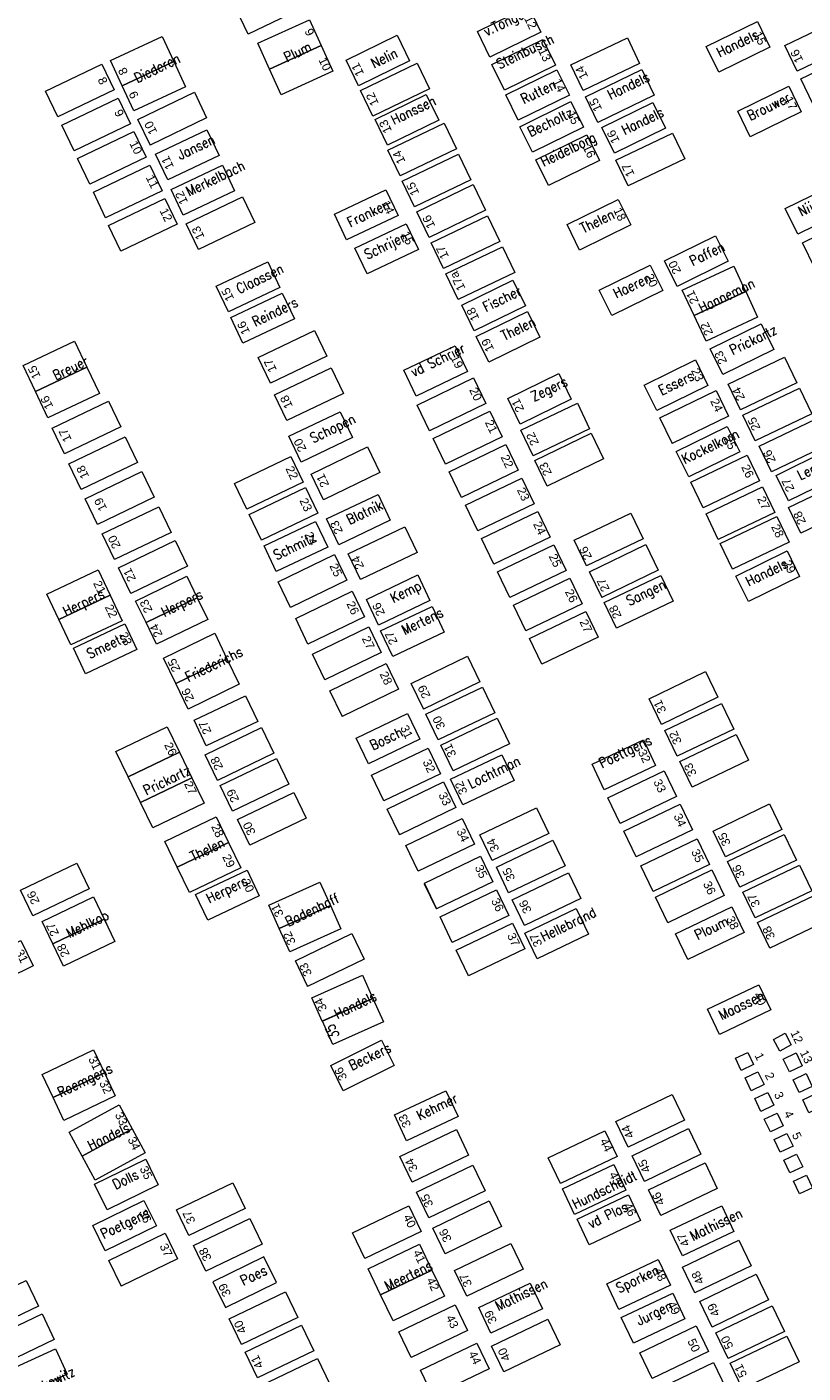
# Model space of a CAD drawing. Header units: metres. Extents: x 200982 to 204048, y 317766 to 321161.
# Tile 18 of 20: x 202769 to 202796, y 321046 to 321093. Entities that reach past the tile are written whole.
import ezdxf
from ezdxf.enums import TextEntityAlignment as Align

# ---------------------------------------------------------------- set-up
doc = ezdxf.new("R2010")
doc.units = ezdxf.units.M
doc.header["$MEASUREMENT"] = 0
for name, color, linetype, lineweight in [('Familiegraven', 140, 'Continuous', 13), ('Namen burgelijke stand', 7, 'Continuous', 13), ('Nummers burgelijke stand', 7, 'Continuous', 13), ('Uit te geven graven', 12, 'Continuous', 13), ('Urnen', 200, 'Continuous', 13), ('Verhuurde graven', 150, 'Continuous', 13), ('Verwijderde graven', 1, 'Continuous', 13)]:
    doc.layers.add(name, color=color, linetype=linetype, lineweight=lineweight)
doc.styles.add('Style-arial', font='arial.shx')
doc.styles.add('Style-simplex', font='simplex.shx')

msp = doc.modelspace()

# ---------------------------------------------------------------- linework, layer by layer
at = {"layer": 'Familiegraven', "linetype": 'Continuous', "flags": 128}
for points in [[(202777.024, 321091.363), (202776.613, 321092.269), (202778.434, 321093.096), (202778.845, 321092.19), (202777.024, 321091.363)], [(202777.436, 321090.457), (202777.025, 321091.363), (202778.845, 321092.19), (202779.257, 321091.284), (202777.436, 321090.457)], [(202793.346, 321084.442), (202793.765, 321083.544), (202791.954, 321082.698), (202791.534, 321083.596), (202793.346, 321084.442)], [(202793.766, 321083.544), (202794.185, 321082.646), (202792.373, 321081.8), (202791.954, 321082.698), (202793.766, 321083.544)], [(202770.179, 321081.806), (202770.614, 321080.885), (202768.806, 321080.03), (202768.371, 321080.952), (202770.179, 321081.806)], [(202770.614, 321080.885), (202771.049, 321079.963), (202769.241, 321079.109), (202768.806, 321080.03), (202770.614, 321080.884)], [(202775.102, 321071.536), (202775.534, 321070.639), (202773.733, 321069.77), (202773.301, 321070.667), (202775.102, 321071.536)], [(202775.534, 321070.639), (202775.967, 321069.743), (202774.165, 321068.875), (202773.733, 321069.77), (202775.534, 321070.639)], [(202773.432, 321068.255), (202773.865, 321067.358), (202772.063, 321066.49), (202771.631, 321067.386), (202773.432, 321068.255)], [(202773.865, 321067.358), (202774.298, 321066.462), (202772.496, 321065.593), (202772.064, 321066.49), (202773.865, 321067.358)], [(202774.298, 321066.462), (202774.73, 321065.565), (202772.929, 321064.696), (202772.496, 321065.593), (202774.298, 321066.462)], [(202775.151, 321065.085), (202775.584, 321064.188), (202773.782, 321063.319), (202773.35, 321064.216), (202775.151, 321065.085)], [(202775.584, 321064.188), (202776.016, 321063.291), (202774.215, 321062.422), (202773.782, 321063.319), (202775.584, 321064.188)], [(202777.002, 321061.985), (202778.802, 321062.793), (202779.171, 321061.972), (202777.37, 321061.164), (202777.002, 321061.985)], [(202777.371, 321061.164), (202779.171, 321061.972), (202779.539, 321061.151), (202777.738, 321060.343), (202777.371, 321061.164)], [(202778.515, 321058.724), (202780.292, 321059.527), (202780.663, 321058.707), (202778.885, 321057.904), (202778.515, 321058.724)], [(202778.886, 321057.904), (202780.663, 321058.707), (202781.033, 321057.887), (202779.256, 321057.084), (202778.886, 321057.904)], [(202770.842, 321056.893), (202771.226, 321056.085), (202769.42, 321055.226), (202769.036, 321056.033), (202770.842, 321056.893)], [(202771.226, 321056.085), (202771.61, 321055.278), (202769.805, 321054.418), (202769.42, 321055.226), (202771.226, 321056.087)], [(202771.746, 321054.962), (202772.202, 321054.117), (202770.443, 321053.166), (202769.987, 321054.011), (202771.746, 321054.962)], [(202772.202, 321054.117), (202772.659, 321053.274), (202770.899, 321052.323), (202770.443, 321053.166), (202772.202, 321054.118)], [(202780.935, 321048.291), (202780.498, 321049.204), (202782.301, 321050.069), (202782.739, 321049.156), (202780.935, 321048.291)], [(202781.373, 321047.378), (202780.935, 321048.291), (202782.739, 321049.156), (202783.177, 321048.243), (202781.373, 321047.378)]]:
    msp.add_lwpolyline(points, dxfattribs=at)
at = {"layer": 'Uit te geven graven', "linetype": 'Continuous', "flags": 128}
for points in [[(202778.262, 321093.536), (202776.279, 321092.584), (202776.279, 321092.585), (202775.846, 321093.486), (202777.829, 321094.438)], [(202797.557, 321092.238), (202795.574, 321091.286), (202795.574, 321091.287), (202795.141, 321092.188), (202797.124, 321093.14)], [(202790.039, 321091.557), (202788.056, 321090.605), (202788.056, 321090.606), (202787.623, 321091.507), (202789.606, 321092.459)], [(202798.121, 321091.066), (202796.138, 321090.114), (202796.138, 321090.115), (202795.705, 321091.016), (202797.688, 321091.968)], [(202771.574, 321090.632), (202769.591, 321089.68), (202769.591, 321089.681), (202769.158, 321090.582), (202771.141, 321091.534)], [(202782.647, 321090.663), (202780.664, 321089.711), (202780.664, 321089.712), (202780.231, 321090.613), (202782.214, 321091.565)], [(202774.82, 321089.647), (202772.837, 321088.695), (202772.837, 321088.696), (202772.404, 321089.597), (202774.387, 321090.549)], [(202772.143, 321089.44), (202770.16, 321088.488), (202770.16, 321088.489), (202769.727, 321089.39), (202771.71, 321090.342)], [(202772.694, 321088.271), (202770.711, 321087.319), (202770.711, 321087.32), (202770.278, 321088.221), (202772.261, 321089.173)], [(202783.606, 321088.565), (202781.623, 321087.613), (202781.623, 321087.614), (202781.19, 321088.515), (202783.173, 321089.467)], [(202791.622, 321088.209), (202789.639, 321087.257), (202789.639, 321087.258), (202789.206, 321088.159), (202791.189, 321089.111)], [(202784.109, 321087.469), (202782.126, 321086.517), (202782.126, 321086.518), (202781.693, 321087.419), (202783.676, 321088.371)], [(202773.253, 321087.086), (202771.27, 321086.134), (202771.27, 321086.135), (202770.837, 321087.036), (202772.82, 321087.988)], [(202784.622, 321086.4), (202782.639, 321085.448), (202782.639, 321085.449), (202782.206, 321086.35), (202784.189, 321087.302)], [(202773.785, 321085.914), (202771.802, 321084.962), (202771.802, 321084.963), (202771.369, 321085.864), (202773.352, 321086.816)], [(202776.512, 321085.973), (202774.529, 321085.021), (202774.529, 321085.022), (202774.096, 321085.923), (202776.079, 321086.875)], [(202785.124, 321085.303), (202783.141, 321084.351), (202783.141, 321084.352), (202782.708, 321085.253), (202784.691, 321086.205)], [(202785.646, 321084.216), (202783.663, 321083.264), (202783.663, 321083.265), (202783.23, 321084.166), (202785.213, 321085.118)], [(202779.042, 321081.274), (202777.059, 321080.322), (202777.059, 321080.323), (202776.626, 321081.224), (202778.609, 321082.176)], [(202795.564, 321080.336), (202793.581, 321079.384), (202793.581, 321079.385), (202793.148, 321080.286), (202795.131, 321081.238)], [(202779.625, 321079.964), (202777.642, 321079.012), (202777.642, 321079.013), (202777.209, 321079.914), (202779.192, 321080.866)], [(202784.637, 321079.607), (202782.654, 321078.655), (202782.654, 321078.656), (202782.221, 321079.557), (202784.204, 321080.509)], [(202796.085, 321079.248), (202794.102, 321078.296), (202794.102, 321078.297), (202793.669, 321079.198), (202795.652, 321080.15)], [(202771.803, 321078.789), (202769.82, 321077.837), (202769.82, 321077.838), (202769.387, 321078.739), (202771.37, 321079.691)], [(202793.167, 321079.163), (202791.184, 321078.211), (202791.184, 321078.212), (202790.751, 321079.113), (202792.734, 321080.065)], [(202785.201, 321078.435), (202783.218, 321077.483), (202783.218, 321077.484), (202782.785, 321078.385), (202784.768, 321079.337)], [(202796.654, 321078.16), (202794.671, 321077.208), (202794.671, 321077.209), (202794.238, 321078.11), (202796.221, 321079.062)], [(202772.394, 321077.536), (202770.411, 321076.584), (202770.411, 321076.585), (202769.978, 321077.486), (202771.961, 321078.438)], [(202788.766, 321077.663), (202786.783, 321076.711), (202786.783, 321076.712), (202786.35, 321077.613), (202788.333, 321078.565)], [(202778.211, 321076.847), (202776.228, 321075.895), (202776.228, 321075.896), (202775.795, 321076.797), (202777.778, 321077.749)], [(202780.906, 321077.181), (202778.923, 321076.229), (202778.923, 321076.23), (202778.49, 321077.131), (202780.473, 321078.083)], [(202785.765, 321077.263), (202783.782, 321076.311), (202783.782, 321076.312), (202783.349, 321077.213), (202785.332, 321078.165)], [(202794.256, 321076.892), (202792.273, 321075.94), (202792.273, 321075.941), (202791.84, 321076.842), (202793.823, 321077.794)], [(202772.97, 321076.316), (202770.987, 321075.364), (202770.987, 321075.365), (202770.554, 321076.266), (202772.537, 321077.218)], [(202786.329, 321076.091), (202784.346, 321075.139), (202784.346, 321075.14), (202783.913, 321076.041), (202785.896, 321076.993)], [(202797.689, 321076.004), (202795.706, 321075.052), (202795.706, 321075.053), (202795.273, 321075.954), (202797.256, 321076.906)], [(202778.733, 321075.759), (202776.75, 321074.807), (202776.75, 321074.808), (202776.317, 321075.709), (202778.3, 321076.661)], [(202794.787, 321075.785), (202792.804, 321074.833), (202792.804, 321074.834), (202792.371, 321075.735), (202794.354, 321076.687)], [(202773.567, 321075.082), (202771.584, 321074.13), (202771.584, 321074.131), (202771.151, 321075.032), (202773.134, 321075.984)], [(202786.893, 321074.919), (202784.91, 321073.967), (202784.91, 321073.968), (202784.477, 321074.869), (202786.46, 321075.821)], [(202790.159, 321074.858), (202788.176, 321073.906), (202788.176, 321073.907), (202787.743, 321074.808), (202789.726, 321075.76)], [(202795.29, 321074.736), (202793.307, 321073.784), (202793.307, 321073.785), (202792.874, 321074.686), (202794.857, 321075.638)], [(202782.215, 321074.378), (202780.232, 321073.426), (202780.232, 321073.427), (202779.799, 321074.328), (202781.782, 321075.28)], [(202774.143, 321073.891), (202772.16, 321072.939), (202772.16, 321072.94), (202771.727, 321073.841), (202773.71, 321074.793)], [(202787.457, 321073.747), (202785.474, 321072.795), (202785.474, 321072.796), (202785.041, 321073.697), (202787.024, 321074.649)], [(202790.69, 321073.751), (202788.707, 321072.799), (202788.707, 321072.8), (202788.274, 321073.701), (202790.257, 321074.653)], [(202779.747, 321073.399), (202777.764, 321072.447), (202777.764, 321072.448), (202777.331, 321073.349), (202779.314, 321074.301)], [(202788.02, 321072.575), (202786.037, 321071.623), (202786.037, 321071.624), (202785.604, 321072.525), (202787.587, 321073.477)], [(202780.365, 321072.11), (202778.382, 321071.158), (202778.382, 321071.159), (202777.949, 321072.06), (202779.932, 321073.012)], [(202788.584, 321071.403), (202786.601, 321070.451), (202786.601, 321070.452), (202786.168, 321071.353), (202788.151, 321072.305)], [(202780.956, 321070.857), (202778.973, 321069.905), (202778.973, 321069.906), (202778.54, 321070.807), (202780.523, 321071.759)], [(202781.563, 321069.57), (202779.58, 321068.618), (202779.58, 321068.619), (202779.147, 321069.52), (202781.13, 321070.472)], [(202792.785, 321069.287), (202790.802, 321068.335), (202790.802, 321068.336), (202790.369, 321069.237), (202792.352, 321070.189)], [(202784.944, 321068.74), (202782.961, 321067.788), (202782.961, 321067.789), (202782.528, 321068.69), (202784.511, 321069.642)], [(202793.344, 321068.17), (202791.361, 321067.218), (202791.361, 321067.219), (202790.928, 321068.12), (202792.911, 321069.072)], [(202785.465, 321067.653), (202783.482, 321066.701), (202783.482, 321066.702), (202783.049, 321067.603), (202785.032, 321068.555)], [(202777.186, 321067.32), (202775.203, 321066.368), (202775.203, 321066.369), (202774.77, 321067.27), (202776.753, 321068.222)], [(202793.866, 321067.083), (202791.883, 321066.131), (202791.883, 321066.132), (202791.45, 321067.033), (202793.433, 321067.985)], [(202777.708, 321066.232), (202775.725, 321065.28), (202775.725, 321065.281), (202775.292, 321066.182), (202777.275, 321067.134)], [(202791.332, 321065.804), (202789.349, 321064.852), (202789.349, 321064.853), (202788.916, 321065.754), (202790.899, 321066.706)], [(202778.321, 321065.038), (202776.338, 321064.086), (202776.338, 321064.087), (202775.905, 321064.988), (202777.888, 321065.94)], [(202783.578, 321065.411), (202781.595, 321064.459), (202781.595, 321064.46), (202781.162, 321065.361), (202783.145, 321066.313)], [(202791.896, 321064.632), (202789.913, 321063.68), (202789.913, 321063.681), (202789.48, 321064.582), (202791.463, 321065.534)], [(202795.034, 321064.637), (202793.051, 321063.685), (202793.051, 321063.686), (202792.618, 321064.587), (202794.601, 321065.539)], [(202784.239, 321064.127), (202782.256, 321063.175), (202782.256, 321063.176), (202781.823, 321064.077), (202783.806, 321065.029)], [(202786.841, 321064.505), (202784.858, 321063.553), (202784.858, 321063.554), (202784.425, 321064.455), (202786.408, 321065.407)], [(202787.418, 321063.37), (202785.435, 321062.418), (202785.435, 321062.419), (202785.002, 321063.32), (202786.985, 321064.272)], [(202792.498, 321063.41), (202790.515, 321062.458), (202790.515, 321062.459), (202790.082, 321063.36), (202792.065, 321064.312)], [(202795.546, 321063.568), (202793.563, 321062.616), (202793.563, 321062.617), (202793.13, 321063.518), (202795.113, 321064.47)], [(202782.9, 321061.851), (202782.9, 321061.852), (202782.884, 321061.884), (202782.473, 321062.756), (202784.45, 321063.705), (202784.883, 321062.803)], [(202770.693, 321062.559), (202768.71, 321061.607), (202768.71, 321061.608), (202768.277, 321062.509), (202770.26, 321063.461)], [(202787.972, 321062.215), (202785.989, 321061.263), (202785.989, 321061.264), (202785.556, 321062.165), (202787.539, 321063.117)], [(202793.013, 321062.318), (202791.03, 321061.366), (202791.03, 321061.367), (202790.597, 321062.268), (202792.58, 321063.22)], [(202796.087, 321062.49), (202794.104, 321061.538), (202794.104, 321061.539), (202793.671, 321062.44), (202795.654, 321063.392)], [(202782.489, 321062.723), (202782.9, 321061.851), (202782.482, 321062.719)], [(202785.438, 321061.623), (202783.455, 321060.671), (202783.455, 321060.672), (202783.022, 321061.573), (202785.005, 321062.525)], [(202796.6, 321061.422), (202794.617, 321060.47), (202794.617, 321060.471), (202794.184, 321061.372), (202796.167, 321062.324)], [(202786.001, 321060.448), (202784.018, 321059.496), (202784.018, 321059.497), (202783.585, 321060.398), (202785.568, 321061.35)], [(202791.615, 321054.43), (202789.632, 321053.478), (202789.632, 321053.479), (202789.199, 321054.38), (202791.182, 321055.332)], [(202784.029, 321053.203), (202782.046, 321052.251), (202782.046, 321052.252), (202781.613, 321053.153), (202783.596, 321054.105)], [(202792.192, 321053.227), (202790.209, 321052.275), (202790.209, 321052.276), (202789.776, 321053.177), (202791.759, 321054.129)], [(202789.245, 321053.151), (202787.262, 321052.199), (202787.262, 321052.2), (202786.829, 321053.101), (202788.812, 321054.053)], [(202784.607, 321051.944), (202782.624, 321050.992), (202782.624, 321050.993), (202782.191, 321051.894), (202784.174, 321052.846)], [(202792.769, 321052.025), (202790.786, 321051.073), (202790.786, 321051.074), (202790.353, 321051.975), (202792.336, 321052.927)], [(202776.178, 321051.325), (202774.195, 321050.373), (202774.195, 321050.374), (202773.762, 321051.275), (202775.745, 321052.227)], [(202782.357, 321050.518), (202780.374, 321049.566), (202780.374, 321049.567), (202779.941, 321050.468), (202781.924, 321051.42)], [(202785.185, 321050.685), (202783.202, 321049.733), (202783.202, 321049.734), (202782.769, 321050.635), (202784.752, 321051.587)], [(202776.769, 321050.072), (202774.786, 321049.12), (202774.786, 321049.121), (202774.353, 321050.022), (202776.336, 321050.974)], [(202773.795, 321049.551), (202771.812, 321048.599), (202771.812, 321048.6), (202771.379, 321049.501), (202773.362, 321050.453)], [(202785.948, 321049.191), (202783.965, 321048.239), (202783.965, 321048.24), (202783.532, 321049.141), (202785.515, 321050.093)], [(202793.959, 321049.311), (202791.976, 321048.359), (202791.976, 321048.36), (202791.543, 321049.261), (202793.526, 321050.213)], [(202794.568, 321048.108), (202792.585, 321047.156), (202792.585, 321047.157), (202792.152, 321048.058), (202794.135, 321049.01)], [(202768.905, 321047.894), (202766.922, 321046.942), (202766.922, 321046.943), (202766.489, 321047.844), (202768.472, 321048.796)], [(202778.026, 321047.497), (202776.043, 321046.545), (202776.043, 321046.546), (202775.61, 321047.447), (202777.593, 321048.399)], [(202769.466, 321046.721), (202767.483, 321045.769), (202767.483, 321045.77), (202767.05, 321046.671), (202769.033, 321047.623)], [(202783.991, 321047.034), (202782.008, 321046.082), (202782.008, 321046.083), (202781.575, 321046.984), (202783.558, 321047.936)], [(202795.129, 321047.006), (202793.146, 321046.054), (202793.146, 321046.055), (202792.713, 321046.956), (202794.696, 321047.908)], [(202778.587, 321046.324), (202776.604, 321045.372), (202776.604, 321045.373), (202776.171, 321046.274), (202778.154, 321047.226)], [(202787.244, 321046.531), (202785.261, 321045.579), (202785.261, 321045.58), (202784.828, 321046.481), (202786.811, 321047.433)], [(202792.459, 321046.302), (202790.476, 321045.35), (202790.476, 321045.351), (202790.043, 321046.252), (202792.026, 321047.204)], [(202784.748, 321045.691), (202782.765, 321044.739), (202782.765, 321044.74), (202782.332, 321045.641), (202784.315, 321046.593)], [(202795.642, 321045.938), (202793.659, 321044.986), (202793.659, 321044.987), (202793.226, 321045.888), (202795.209, 321046.84)], [(202779.148, 321045.151), (202777.165, 321044.199), (202777.165, 321044.2), (202776.732, 321045.101), (202778.715, 321046.053)], [(202793.07, 321045.008), (202791.087, 321044.056), (202791.087, 321044.057), (202790.654, 321044.958), (202792.637, 321045.91)]]:
    msp.add_lwpolyline(points, close=True, dxfattribs=at)
at = {"layer": 'Urnen', "color": 200, "linetype": 'Continuous', "lineweight": 13, "flags": 128}
for points in [[(202794.961, 321056.851), (202794.742, 321057.259), (202795.15, 321057.479), (202795.37, 321057.07), (202794.961, 321056.851)], [(202794.961, 321056.851), (202794.742, 321057.259)], [(202793.612, 321056.174), (202793.408, 321056.606), (202793.841, 321056.81), (202794.045, 321056.378), (202793.612, 321056.174)], [(202793.612, 321056.174), (202793.408, 321056.606)]]:
    msp.add_lwpolyline(points, dxfattribs=at)
for points in [[(202795.301, 321056.125), (202795.086, 321056.576), (202795.538, 321056.791), (202795.752, 321056.34)], [(202793.96, 321055.46), (202793.745, 321055.911), (202794.197, 321056.126), (202794.411, 321055.675)], [(202795.651, 321055.396), (202795.436, 321055.847), (202795.888, 321056.062), (202796.102, 321055.611)], [(202794.302, 321054.735), (202794.087, 321055.186), (202794.539, 321055.401), (202794.753, 321054.95)], [(202795.987, 321054.687), (202795.772, 321055.138), (202796.224, 321055.353), (202796.438, 321054.902)], [(202794.633, 321054.012), (202794.418, 321054.463), (202794.87, 321054.678), (202795.084, 321054.227)], [(202794.98, 321053.298), (202794.765, 321053.749), (202795.217, 321053.964), (202795.431, 321053.513)], [(202795.32, 321052.572), (202795.105, 321053.023), (202795.557, 321053.238), (202795.771, 321052.787)], [(202795.661, 321051.834), (202795.446, 321052.285), (202795.898, 321052.5), (202796.112, 321052.049)]]:
    msp.add_lwpolyline(points, close=True, dxfattribs=at)
at = {"layer": 'Verhuurde graven', "linetype": 'Continuous', "flags": 128}
for points in [[(202781.516, 321092.55), (202781.955, 321091.652), (202780.158, 321090.773), (202779.719, 321091.672)], [(202785.284, 321090.622), (202784.844, 321091.52), (202786.64, 321092.4), (202787.08, 321091.502)], [(202785.774, 321089.563), (202785.334, 321090.461), (202787.13, 321091.341), (202787.57, 321090.443)], [(202790.551, 321090.441), (202788.568, 321089.489), (202788.568, 321089.49), (202788.135, 321090.391), (202790.118, 321091.343)], [(202793.924, 321088.982), (202793.484, 321089.88), (202795.281, 321090.759), (202795.72, 321089.861)], [(202782.537, 321090.468), (202782.976, 321089.57), (202781.179, 321088.691), (202780.74, 321089.59)], [(202790.506, 321090.187), (202790.946, 321089.289), (202789.15, 321088.409), (202788.71, 321089.307)], [(202774.83, 321089.23), (202775.259, 321088.327), (202773.453, 321087.468), (202773.024, 321088.371)], [(202786.83, 321087.27), (202786.39, 321088.168), (202788.186, 321089.048), (202788.626, 321088.15)], [(202775.374, 321087.988), (202775.803, 321087.085), (202773.997, 321086.226), (202773.568, 321087.129)], [(202795.599, 321085.566), (202795.159, 321086.464), (202796.956, 321087.343), (202797.395, 321086.445)], [(202779.741, 321085.357), (202779.311, 321086.26), (202781.117, 321087.119), (202781.547, 321086.216)], [(202796.198, 321084.363), (202795.758, 321085.261), (202797.555, 321086.14), (202797.994, 321085.242)], [(202789.057, 321082.7), (202788.617, 321083.598), (202790.413, 321084.478), (202790.853, 321083.58)], [(202785.583, 321083.947), (202786.022, 321083.049), (202784.225, 321082.17), (202783.786, 321083.069)], [(202777.473, 321083.494), (202777.902, 321082.591), (202776.096, 321081.732), (202775.667, 321082.635)], [(202786.093, 321082.844), (202786.532, 321081.946), (202784.735, 321081.067), (202784.296, 321081.966)], [(202790.642, 321079.363), (202790.202, 321080.261), (202791.998, 321081.141), (202792.438, 321080.243)], [(202787.198, 321080.66), (202787.637, 321079.762), (202785.84, 321078.883), (202785.401, 321079.782)], [(202779.517, 321079.317), (202779.946, 321078.414), (202778.14, 321077.555), (202777.711, 321078.458)], [(202788.282, 321078.721), (202786.299, 321077.769), (202786.299, 321077.77), (202785.866, 321078.671), (202787.849, 321079.623)], [(202796.629, 321077.966), (202797.069, 321077.068), (202795.273, 321076.188), (202794.833, 321077.086)], [(202780.844, 321076.412), (202781.273, 321075.509), (202779.467, 321074.65), (202779.038, 321075.553)], [(202782.241, 321073.586), (202782.67, 321072.683), (202780.864, 321071.824), (202780.435, 321072.727)], [(202791.212, 321072.663), (202789.229, 321071.711), (202789.229, 321071.712), (202788.796, 321072.613), (202790.779, 321073.565)], [(202782.741, 321072.477), (202783.17, 321071.574), (202781.364, 321070.715), (202780.935, 321071.618)], [(202770.561, 321070.114), (202770.134, 321071.018), (202771.943, 321071.872), (202772.37, 321070.967)], [(202783.035, 321066.595), (202781.052, 321065.643), (202781.052, 321065.644), (202780.619, 321066.545), (202782.602, 321067.497)], [(202788.795, 321066.033), (202788.365, 321066.936), (202790.171, 321067.795), (202790.601, 321066.892)], [(202774.86, 321061.456), (202774.433, 321062.36), (202776.242, 321063.214), (202776.669, 321062.309)], [(202793.714, 321061.023), (202791.731, 321060.071), (202791.731, 321060.072), (202791.298, 321060.973), (202793.281, 321061.925)], [(202766.931, 321058.969), (202766.492, 321059.867), (202768.289, 321060.746), (202768.728, 321059.847)], [(202780.353, 321060.082), (202778.37, 321059.13), (202778.37, 321059.131), (202777.937, 321060.032), (202779.92, 321060.984)], [(202779.623, 321055.457), (202779.179, 321056.353), (202780.97, 321057.241), (202781.415, 321056.346)], [(202783.229, 321055.462), (202783.656, 321054.558), (202781.847, 321053.704), (202781.42, 321054.609)], [(202771.321, 321051.281), (202770.882, 321052.179), (202772.679, 321053.058), (202773.118, 321052.159)], [(202787.753, 321051.111), (202787.324, 321052.014), (202789.13, 321052.873), (202789.559, 321051.97)], [(202788.267, 321050.042), (202787.838, 321050.945), (202789.644, 321051.804), (202790.073, 321050.901)], [(202771.255, 321049.831), (202770.816, 321050.729), (202772.613, 321051.608), (202773.052, 321050.709)], [(202792.923, 321051.422), (202793.352, 321050.519), (202791.546, 321049.66), (202791.117, 321050.564)], [(202777.274, 321048.723), (202776.835, 321049.621), (202775.038, 321048.743), (202775.477, 321047.845)], [(202789.313, 321047.769), (202788.884, 321048.672), (202790.69, 321049.531), (202791.119, 321048.628)], [(202786.193, 321048.701), (202786.62, 321047.797), (202784.811, 321046.943), (202784.384, 321047.848)], [(202789.823, 321046.59), (202789.394, 321047.493), (202791.2, 321048.352), (202791.629, 321047.449)]]:
    msp.add_lwpolyline(points, close=True, dxfattribs=at)
msp.add_lwpolyline([(202792.847, 321057.442), (202792.427, 321058.324), (202794.233, 321059.184), (202794.653, 321058.302), (202792.847, 321057.442)], dxfattribs=at)
at = {"layer": 'Verwijderde graven', "linetype": 'Continuous', "flags": 128}
for points in [[(202784.774, 321091.782), (202784.334, 321092.68), (202786.13, 321093.56), (202786.57, 321092.662)], [(202792.819, 321091.256), (202792.379, 321092.154), (202794.176, 321093.033), (202794.615, 321092.135)], [(202786.267, 321088.44), (202785.827, 321089.338), (202787.623, 321090.218), (202788.063, 321089.32)], [(202787.93, 321085.004), (202787.49, 321085.902), (202789.286, 321086.782), (202789.726, 321085.884)], [(202780.46, 321084.163), (202780.03, 321085.066), (202781.836, 321085.925), (202782.266, 321085.022)], [(202792.708, 321085.506), (202793.148, 321084.608), (202791.352, 321083.728), (202790.912, 321084.626)], [(202776.965, 321084.594), (202777.394, 321083.691), (202775.588, 321082.832), (202775.159, 321083.735)], [(202794.314, 321082.411), (202794.754, 321081.513), (202792.958, 321080.633), (202792.518, 321081.531)], [(202782.179, 321079.874), (202781.749, 321080.777), (202783.555, 321081.636), (202783.985, 321080.733)], [(202791.764, 321077.029), (202791.324, 321077.927), (202793.12, 321078.807), (202793.56, 321077.909)], [(202777.269, 321073.702), (202776.84, 321074.605), (202778.646, 321075.464), (202779.075, 321074.561)], [(202793.864, 321072.651), (202793.424, 321073.549), (202795.22, 321074.429), (202795.66, 321073.531)], [(202784.423, 321069.827), (202782.44, 321068.875), (202782.44, 321068.876), (202782.007, 321069.777), (202783.99, 321070.729)], [(202776.186, 321069.336), (202776.613, 321068.432), (202774.804, 321067.578), (202774.377, 321068.483)], [(202780.503, 321066.951), (202780.074, 321067.854), (202781.88, 321068.713), (202782.309, 321067.81)], [(202785.196, 321067.266), (202785.625, 321066.363), (202783.819, 321065.504), (202783.39, 321066.407)], [(202787.809, 321061.863), (202788.238, 321060.96), (202786.432, 321060.101), (202786.003, 321061.004)]]:
    msp.add_lwpolyline(points, close=True, dxfattribs=at)
for points in [[(202773.252, 321092.51), (202773.665, 321091.625), (202771.853, 321090.78), (202771.44, 321091.664), (202773.252, 321092.51)], [(202773.665, 321091.626), (202774.078, 321090.741), (202772.266, 321089.895), (202771.853, 321090.78), (202773.665, 321091.626)], [(202769.624, 321072.019), (202769.203, 321072.913), (202771.012, 321073.765), (202771.433, 321072.871), (202769.624, 321072.019)], [(202774.125, 321073.538), (202774.491, 321072.78), (202772.69, 321071.91), (202772.324, 321072.668), (202774.125, 321073.538)], [(202770.045, 321071.125), (202769.624, 321072.019), (202771.433, 321072.871), (202771.854, 321071.977), (202770.045, 321071.125)], [(202774.491, 321072.78), (202774.857, 321072.023), (202773.056, 321071.152), (202772.69, 321071.91), (202774.491, 321072.781)], [(202770.842, 321062.272), (202771.216, 321061.488), (202769.411, 321060.627), (202769.037, 321061.41), (202770.842, 321062.272)], [(202771.216, 321061.488), (202771.591, 321060.704), (202769.786, 321059.842), (202769.411, 321060.627), (202771.217, 321061.487)], [(202769.512, 321046.391), (202769.922, 321045.497), (202768.104, 321044.664), (202767.694, 321045.557), (202769.512, 321046.391)]]:
    msp.add_lwpolyline(points, dxfattribs=at)

# ---------------------------------------------------------------- texts
at = {"layer": 'Namen burgelijke stand', "color": 7, "linetype": 'Continuous', "lineweight": 0, "style": 'Style-simplex', "width": 0.857148}
for s, rotation, p in [('v.Tongeren', 25.8352, (202784.652, 321092.509)), ('Steinbusch', 25.8352, (202785.106, 321091.354)), ('Handels', 25.8352, (202792.845, 321091.771)), ('Plum', 25.8352, (202777.637, 321091.597)), ('Nelin', 25.8352, (202780.7, 321091.388)), ('Diederen', 25.8352, (202772.376, 321090.87)), ('Handels', 25.8352, (202789.009, 321090.283)), ('Rutten', 25.8352, (202785.963, 321090.13)), ('Hanssen', 25.8352, (202781.398, 321089.4)), ('Brouwer', 25.8352, (202793.923, 321089.544)), ('Becholtz', 25.8352, (202786.204, 321088.977)), ('Handels', 25.8352, (202789.504, 321089.042)), ('Jansen', 25.8352, (202773.896, 321088.168)), ('Heidelborg', 25.8352, (202786.659, 321087.929)), ('Merkelbach', 25.8352, (202774.199, 321086.887)), ('Nijssen', 25.8352, (202795.711, 321086.179)), ('Franken', 25.8352, (202779.861, 321085.801)), ('Thelen', 25.8352, (202788.055, 321085.591)), ('Schrijen', 25.8352, (202780.464, 321084.665)), ('Paffen', 25.8352, (202791.893, 321084.436)), ('Claassen', 25.8352, (202775.964, 321083.46)), ('Haeren', 25.8352, (202789.218, 321083.299)), ('Hanneman', 25.8352, (202792.213, 321082.793)), ('Fischer', 25.8352, (202784.634, 321082.825)), ('Reinders', 25.8352, (202776.524, 321082.303)), ('Thelen', 25.8352, (202785.281, 321081.816)), ('Prickartz', 25.8352, (202793.301, 321081.31)), ('vd Schrier', 25.8352, (202782.093, 321080.537)), ('Breuer', 25.8352, (202769.514, 321080.415)), ('Essers', 25.8352, (202790.813, 321079.894)), ('Zegers', 25.8352, (202786.318, 321079.674)), ('Schopen', 25.8352, (202778.558, 321078.212)), ('Kockelkorn', 25.8352, (202791.612, 321077.479)), ('Lenssen', 25.8352, (202795.687, 321076.914)), ('Blatnik', 25.8352, (202779.841, 321075.344)), ('Schmitz', 25.8352, (202777.27, 321074.098)), ('Handels', 25.8352, (202793.871, 321073.182)), ('Kemp', 25.8352, (202781.381, 321072.6)), ('Sangen', 25.8352, (202789.671, 321072.496)), ('Herpers', 25.8352, (202769.876, 321072.131)), ('Herpers', 25.8352, (202773.325, 321072.109)), ('Mertens', 25.8352, (202781.769, 321071.469)), ('Smeets', 25.8352, (202770.708, 321070.63)), ('Friederichs', 25.8352, (202774.168, 321069.82)), ('Bosch', 25.8352, (202780.66, 321067.416)), ('Poettgens', 25.8352, (202788.705, 321066.791)), ('Lochtman', 25.8352, (202784.11, 321066.076)), ('Prickartz', 25.8352, (202772.698, 321065.835)), ('Thelen', 25.8352, (202774.351, 321063.516)), ('Herpers', 25.8352, (202774.907, 321062.04)), ('Badenhoff', 25.8352, (202777.685, 321061.217)), ('Mehlkop', 25.8352, (202769.985, 321060.819)), ('Hellebrand', 25.8352, (202786.662, 321060.7)), ('Ploum', 25.8352, (202792.077, 321060.757)), ('Handels', 25.8352, (202779.41, 321057.982)), ('Maassen', 25.8352, (202792.913, 321057.937)), ('35', 115.9567, (202779.498, 321057.387)), ('Beckers', 25.8352, (202779.919, 321056.166)), ('Roemgens', 25.8352, (202769.679, 321055.225)), ('Kehmer', 25.8352, (202782.302, 321054.412)), ('Handels', 25.8352, (202770.741, 321053.36)), ('Dolls', 25.8352, (202771.617, 321051.986)), ('Hundscheidt', 25.8352, (202787.776, 321051.299)), ('vd Plas', 25.8352, (202788.321, 321050.611)), ('Poetgens', 25.8352, (202771.19, 321050.246)), ('Mathissen', 25.8352, (202791.913, 321050.182)), ('Meertens', 25.8352, (202781.182, 321048.424)), ('Paes', 25.8352, (202776.108, 321048.609)), ('Sporken', 25.8352, (202789.313, 321048.342)), ('Mathissen', 25.8352, (202785.069, 321047.715)), ('Jurgen', 25.8352, (202790.022, 321047.205)), ('Borkowitz', 25.8352, (202768.514, 321044.641))]:
    msp.add_text(s, height=0.35, rotation=rotation, dxfattribs=at).set_placement(p)
at = {"layer": 'Nummers burgelijke stand', "color": 7, "linetype": 'Continuous', "lineweight": 13, "style": 'Style-arial'}
for s, rotation, p in [('12', 295.9567, (202785.969, 321093.148)), ('9', 295.9567, (202778.249, 321092.699)), ('15', 295.9567, (202794.031, 321092.59)), ('13', 295.9567, (202786.468, 321092.012)), ('16', 115.9608, (202795.797, 321091.672)), ('10', 295.9567, (202778.742, 321091.687)), ('11', 115.9567, (202780.359, 321091.2)), ('8', 295.6269, (202770.981, 321090.993)), ('8', 115.9567, (202772.063, 321091.243)), ('14', 295.9567, (202786.974, 321090.935)), ('14', 115.6269, (202788.237, 321091.093)), ('9', 115.9567, (202772.44, 321090.417)), ('12', 115.6269, (202780.877, 321090.156)), ('15', 115.6269, (202788.725, 321089.958)), ('17', 295.9567, (202795.118, 321090.313)), ('9', 295.9567, (202771.56, 321089.856)), ('15', 295.9567, (202787.473, 321089.802)), ('10', 115.9567, (202773.09, 321089.152)), ('13', 115.9567, (202781.338, 321089.196)), ('16', 115.9567, (202789.344, 321088.84)), ('10', 295.9567, (202772.098, 321088.753)), ('16', 295.9567, (202788.03, 321088.622)), ('11', 115.9567, (202773.679, 321087.923)), ('14', 115.6269, (202781.814, 321088.116)), ('17', 115.6269, (202789.867, 321087.664)), ('11', 295.9567, (202772.674, 321087.556)), ('15', 115.6269, (202782.299, 321087.004)), ('12', 115.9567, (202774.172, 321086.693)), ('12', 295.9567, (202773.158, 321086.387)), ('14', 295.9567, (202780.959, 321086.65)), ('18', 295.9567, (202789.108, 321086.407)), ('13', 115.9567, (202774.754, 321085.459)), ('16', 115.6269, (202782.86, 321085.849)), ('15', 295.9567, (202781.648, 321085.571)), ('17', 115.6269, (202783.342, 321084.774)), ('20', 115.9567, (202791.507, 321084.249)), ('17a', 115.6269, (202783.922, 321083.659)), ('20', 295.9567, (202790.221, 321084.083)), ('15', 115.9567, (202775.793, 321083.297)), ('21', 115.9567, (202792.127, 321083.199)), ('18', 115.9567, (202784.413, 321082.601)), ('16', 115.9567, (202776.35, 321082.122)), ('22', 115.9567, (202792.628, 321082.085)), ('19', 115.6269, (202784.93, 321081.516)), ('17', 115.6269, (202777.292, 321080.794)), ('19', 295.9567, (202783.384, 321081.225)), ('23', 115.9567, (202793.12, 321081.077)), ('15', 115.9567, (202768.995, 321080.562)), ('23', 295.9567, (202791.835, 321080.768)), ('20', 295.9567, (202784.042, 321080.089)), ('24', 115.6269, (202793.75, 321079.796)), ('16', 115.9567, (202769.437, 321079.501)), ('18', 115.6269, (202777.857, 321079.518)), ('21', 115.6269, (202785.991, 321079.397)), ('24', 295.6269, (202792.511, 321079.698)), ('21', 295.6269, (202784.591, 321078.95)), ('25', 115.6269, (202794.291, 321078.748)), ('17', 115.6269, (202770.081, 321078.345)), ('20', 115.9567, (202778.338, 321078)), ('22', 115.6269, (202786.509, 321078.218)), ('25', 295.9567, (202792.981, 321078.378)), ('22', 295.6269, (202785.146, 321077.725)), ('26', 115.6269, (202794.832, 321077.599)), ('18', 115.6269, (202770.696, 321077.051)), ('22', 295.6269, (202777.582, 321077.326)), ('23', 115.6269, (202786.962, 321077.16)), ('26', 295.6269, (202793.6, 321077.38)), ('21', 115.6269, (202779.132, 321076.754)), ('27', 115.9567, (202795.49, 321076.6)), ('23', 295.6269, (202785.716, 321076.573)), ('27', 295.6269, (202794.159, 321076.263)), ('19', 116.3752, (202771.326, 321075.919)), ('23', 295.6269, (202778.074, 321076.201)), ('23', 115.9567, (202779.618, 321075.112)), ('24', 295.9567, (202786.287, 321075.377)), ('28', 115.6269, (202795.895, 321075.441)), ('20', 115.9567, (202771.807, 321074.597)), ('24', 295.9567, (202778.255, 321075.01)), ('28', 295.6269, (202794.654, 321075.28)), ('26', 115.6269, (202788.372, 321074.205)), ('25', 295.6269, (202779.127, 321073.906)), ('24', 115.6269, (202780.362, 321073.872)), ('25', 295.6269, (202786.837, 321074.243)), ('29', 295.9567, (202795.067, 321074.021)), ('21', 115.6269, (202772.344, 321073.44)), ('21', 295.9567, (202770.822, 321073.297)), ('26', 295.6269, (202787.405, 321073)), ('27', 115.6269, (202788.993, 321073.085)), ('22', 295.9567, (202771.229, 321072.461)), ('23', 115.9567, (202772.926, 321072.341)), ('26', 295.6269, (202779.723, 321072.577)), ('26', 115.6269, (202781.098, 321072.232)), ('28', 115.6269, (202789.415, 321072.139)), ('24', 115.6269, (202773.28, 321071.482)), ('27', 295.9567, (202787.915, 321071.94)), ('23', 295.9567, (202771.739, 321071.491)), ('27', 295.9567, (202780.267, 321071.353)), ('27', 115.6269, (202781.541, 321071.22)), ('25', 115.6269, (202773.906, 321070.266)), ('28', 295.9567, (202780.889, 321070.106)), ('26', 115.6269, (202774.39, 321069.224)), ('31', 115.6269, (202790.983, 321068.811)), ('27', 115.9567, (202775, 321068.074)), ('31', 295.9567, (202781.615, 321068.218)), ('32', 115.6269, (202791.528, 321067.718)), ('26', 295.9567, (202773.317, 321067.615)), ('31', 115.6269, (202783.606, 321067.265)), ('32', 295.9567, (202789.969, 321067.368)), ('28', 115.6269, (202775.408, 321066.819)), ('32', 295.6269, (202782.404, 321067.019)), ('33', 115.6269, (202792.052, 321066.592)), ('27', 295.9567, (202774.017, 321066.251)), ('29', 115.6269, (202775.974, 321065.682)), ('33', 295.6269, (202782.959, 321065.863)), ('32', 115.6269, (202783.999, 321065.954)), ('34', 295.6269, (202791.223, 321065.116)), ('28', 295.9567, (202774.969, 321064.746)), ('30', 115.9567, (202776.551, 321064.527)), ('34', 295.6269, (202783.592, 321064.588)), ('35', 115.6269, (202793.248, 321064.149)), ('34', 115.6269, (202785.117, 321063.942)), ('29', 295.9567, (202775.359, 321063.684)), ('35', 295.6269, (202791.84, 321063.866)), ('35', 295.6269, (202784.235, 321063.311)), ('35', 115.6269, (202785.673, 321062.913)), ('36', 115.6269, (202793.748, 321063.02)), ('30', 295.9567, (202776.035, 321062.816)), ('36', 295.9567, (202792.257, 321062.736)), ('26', 115.6269, (202768.957, 321062.098)), ('36', 295.6269, (202784.81, 321062.141)), ('36', 115.6269, (202786.253, 321061.78)), ('37', 115.6269, (202794.284, 321062.001)), ('31', 115.9567, (202777.536, 321061.655)), ('27', 116.3752, (202769.639, 321060.982)), ('38', 295.6269, (202793.07, 321061.509)), ('38', 115.6269, (202794.812, 321060.862)), ('32', 115.9567, (202777.962, 321060.672)), ('37', 295.6269, (202785.372, 321060.918)), ('37', 115.6269, (202786.628, 321060.605)), ('31', 296.3752, (202768.089, 321060.335)), ('28', 116.3752, (202770.016, 321060.248)), ('33', 115.6269, (202778.53, 321059.569)), ('40', 295.9567, (202794.032, 321058.839)), ('34', 115.9567, (202779.062, 321058.338)), ('31', 296.3752, (202770.652, 321056.578)), ('36', 115.9567, (202779.769, 321055.908)), ('32', 296.3752, (202771.035, 321055.736)), ('33', 296.3752, (202771.585, 321054.62)), ('33', 115.9567, (202782.016, 321054.254)), ('44', 115.6269, (202789.854, 321053.872)), ('34', 296.3752, (202772.032, 321053.754)), ('44', 295.6269, (202788.63, 321053.698)), ('35', 296.3752, (202772.455, 321052.725)), ('34', 115.6269, (202782.252, 321052.702)), ('45', 115.6269, (202790.437, 321052.665)), ('45', 295.9567, (202788.952, 321052.525)), ('35', 115.6269, (202782.795, 321051.45)), ('46', 115.6269, (202790.931, 321051.517)), ('36', 295.9567, (202772.424, 321051.195)), ('46', 295.9567, (202789.465, 321051.432)), ('37', 116.3752, (202774.436, 321050.872)), ('40', 295.6269, (202781.72, 321051.03)), ('36', 115.6269, (202783.442, 321050.229)), ('47', 115.9567, (202791.814, 321050.072)), ('37', 296.3752, (202773.157, 321050.003)), ('38', 115.6269, (202775.003, 321049.564)), ('41', 295.9567, (202782.06, 321049.783)), ('37', 115.6269, (202784.159, 321048.653)), ('48', 295.9567, (202790.521, 321049.152)), ('48', 115.9567, (202792.316, 321048.744)), ('39', 115.9567, (202775.687, 321048.312)), ('42', 295.9567, (202782.538, 321048.807)), ('49', 295.9567, (202791.004, 321047.972)), ('49', 115.6269, (202792.875, 321047.613)), ('43', 295.9567, (202783.219, 321047.493)), ('39', 115.9567, (202785.034, 321047.363)), ('40', 115.6269, (202776.235, 321047.008)), ('50', 295.6269, (202791.709, 321046.663)), ('50', 115.6269, (202793.346, 321046.467)), ('41', 115.6269, (202776.825, 321045.783)), ('44', 295.6269, (202784.015, 321046.226)), ('40', 115.6269, (202785.512, 321046.043)), ('51', 115.6269, (202793.825, 321045.468))]:
    msp.add_text(s, height=0.3, rotation=rotation, dxfattribs=at).set_placement(p)
at = {"layer": 'Nummers burgelijke stand', "linetype": 'Continuous', "lineweight": 0, "style": 'Style-arial'}
for s, rotation, p in [('29', 115.6269, (202782.425, 321069.206)), ('30', 115.6269, (202782.946, 321068.119)), ('33', 295.6269, (202790.785, 321066.451))]:
    msp.add_text(s, height=0.3, rotation=rotation, dxfattribs=at).set_placement(p, align=Align.TOP_LEFT)
for s, p in [('12', (202795.328, 321057.503)), ('1', (202794.07, 321056.705)), ('13', (202795.664, 321056.803)), ('2', (202794.428, 321056.016)), ('3', (202794.754, 321055.338)), ('4', (202795.101, 321054.671)), ('5', (202795.38, 321053.916))]:
    msp.add_text(s, height=0.3, rotation=295.6269, dxfattribs=at).set_placement(p)

doc.saveas('drawing.dxf')
